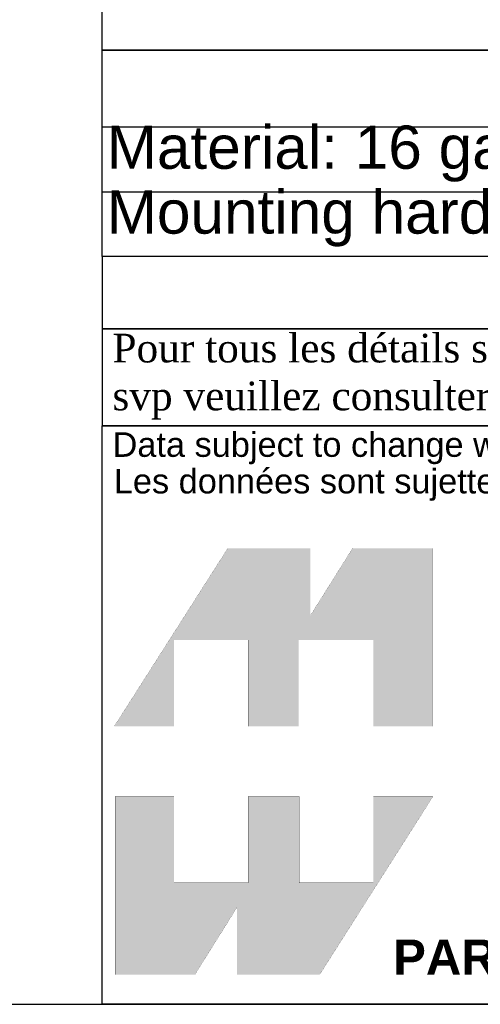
# Model space of a CAD drawing. Header units: inches. Extents: x 0 to 80, y 0 to 59.8.
# Tile 2 of 12: x 61.7 to 68.1, y 0 to 13.7. Entities that reach past the tile are written whole.
import ezdxf
from ezdxf.enums import TextEntityAlignment as Align

# ---------------------------------------------------------------- set-up
doc = ezdxf.new("R2010")
doc.units = ezdxf.units.IN
doc.header["$MEASUREMENT"] = 0
doc.layers.add('Default', color=7, linetype='Continuous')
doc.styles.add('SEACAD_Arial', font='arial.ttf')
doc.styles.add('SEACAD_ArialB', font='arialbd.ttf')

# ---------------------------------------------------------------- blocks, each defined once
blk = doc.blocks.new('SE')
at = {"color": 7, "linetype": 'Continuous'}
for p, q in [((62.864, 19.997), (79.986, 19.997)), ((69.526, 19.997), (69.526, 17.747)), ((62.864, 17.747), (79.986, 17.747)), ((69.526, 17.747), (69.526, 15.497)), ((62.864, 15.497), (79.986, 15.497)), ((69.526, 15.497), (69.526, 13.247))]:
    blk.add_line(p, q, dxfattribs=at)
blk.add_lwpolyline([(62.864, 13.247), (62.864, 21.062), (79.986, 21.062), (79.986, 13.247), (62.864, 13.247)], dxfattribs=at)
for s, style, p in [('PART NUMBERS', 'SEACAD_ArialB', (68.098, 20.999)), ('PAINTED BLACK', 'SEACAD_Arial', (69.589, 19.811)), ('PBFS19015BK2', 'SEACAD_Arial', (62.927, 19.342)), ('(SEMI-GLOSS)', 'SEACAD_Arial', (69.589, 18.872)), ('PAINTED RAL7032 GRAY', 'SEACAD_Arial', (69.589, 17.561)), ('PBFS19015CG2', 'SEACAD_Arial', (62.927, 17.092)), ('(SEMI-GLOSS)', 'SEACAD_Arial', (69.589, 16.622)), ('PAINTED ASA61 GRAY', 'SEACAD_Arial', (69.589, 15.311)), ('PBFS19015GY2', 'SEACAD_Arial', (62.927, 14.842)), ('(SEMI-GLOSS)', 'SEACAD_Arial', (69.589, 14.372))]:
    blk.add_text(s, height=0.6, dxfattribs=dict(at, style=style)).set_placement(p, align=Align.TOP_LEFT)
blk = doc.blocks.new('SE1')
at = {"color": 7, "linetype": 'Continuous'}
for p, q in [((62.864, 12.182), (80.003, 12.182)), ((62.864, 11.282), (80.003, 11.282))]:
    blk.add_line(p, q, dxfattribs=at)
blk.add_lwpolyline([(62.864, 10.382), (62.864, 13.247), (80.003, 13.247), (80.003, 10.382), (62.864, 10.382)], dxfattribs=at)
for s, style, p in [('NOTES', 'SEACAD_ArialB', (70.013, 13.184)), ('Material: 16 ga. Steel (0.057").', 'SEACAD_Arial', (62.927, 12.201)), ('Mounting hardware not included.', 'SEACAD_Arial', (62.927, 11.301))]:
    blk.add_text(s, height=0.6, dxfattribs=dict(at, style=style)).set_placement(p, align=Align.TOP_LEFT)
blk = doc.blocks.new('Block1')
at = {"layer": 'Default', "linetype": 'Continuous'}
for points in [[(-0.0026, 0.7074), (0.1678, 0.7074), (0.1678, 0.9533), (0.3791, 0.9533), (0.3791, 0.7074), (0.5228, 0.7074), (0.5228, 0.9533), (0.7357, 0.9533), (0.7357, 0.7074), (0.9035, 0.7074), (0.9035, 1.2145), (0.6765, 1.2145), (0.5564, 1.0231), (0.5564, 1.2145), (0.3209, 1.2145)], [(0.9056, 0.5076), (0.7357, 0.5076), (0.7357, 0.2617), (0.5244, 0.2617), (0.5244, 0.5076), (0.3791, 0.5076), (0.3791, 0.2617), (0.1678, 0.2617), (0.1678, 0.5076), (0, 0.5076), (0, 0), (0.2271, 0), (0.3471, 0.1914), (0.3471, 0), (0.5826, 0)]]:
    blk.add_hatch(color=7, dxfattribs=at).paths.add_polyline_path(points)
at = {"layer": 'Default', "color": 7, "linetype": 'Continuous', "const_width": 0.00035}
for points in [[(-0.0026, 0.7074), (0.3209, 1.2145), (0.5564, 1.2145), (0.5564, 1.0231), (0.6765, 1.2145), (0.9035, 1.2145), (0.9035, 0.7074), (0.7357, 0.7074), (0.7357, 0.9533), (0.5228, 0.9533), (0.5228, 0.7074), (0.3791, 0.7074), (0.3791, 0.9533), (0.1678, 0.9533), (0.1678, 0.7074), (-0.0026, 0.7074)], [(0.9056, 0.5076), (0.5826, 0), (0.3471, 0), (0.3471, 0.1914), (0.2271, 0), (0, 0), (0, 0.5076), (0.1678, 0.5076), (0.1678, 0.2617), (0.3791, 0.2617), (0.3791, 0.5076), (0.5244, 0.5076), (0.5244, 0.2617), (0.7357, 0.2617), (0.7357, 0.5076), (0.9056, 0.5076)]]:
    blk.add_lwpolyline(points, close=True, dxfattribs=at)
blk = doc.blocks.new('Block13')
at = {"layer": 'Default', "color": 7, "linetype": 'Continuous'}
for p, q in [((0, 0), (0, 1.6479)), ((0, 1.6479), (3.5155, 1.6479)), ((3.5155, 0), (0, 0))]:
    blk.add_line(p, q, dxfattribs=at)
at = {"layer": 'Default', "color": 7}
blk.add_blockref('Block1', (0.0371, 0.0841), dxfattribs=at)
at = {"layer": 'Default', "attachment_point": 1}
for s, insert, char_height, width in [('{\\fArial|b0||i0||c0|p34;\\C7;\\W1.;\\T1.;Data subject to change without notice. Isometric drawing not to scale.}', (0.0298, 1.6292), 0.07, 3.486391), ('{\\fArial|b0||i0||c0|p34;\\C7;\\W1.;\\T1.;Les données sont sujettes à changement sans préavis.}', (0.0334, 1.525), 0.07, 3.235631), ('{\\fArial|b1||i0||c0|p34;\\C7;\\W1.;PART NO. \\P}', (0.8294, 0.1844), 0.1, 0.655523)]:
    blk.add_mtext(s, dxfattribs=dict(at, insert=insert, char_height=char_height, width=width))
blk = doc.blocks.new('Block11')
at = {"layer": 'Default', "color": 7}
blk.add_blockref('Block13', (0, 0), dxfattribs=at)
blk = doc.blocks.new('Block10')
at = {"layer": 'Default', "color": 7}
blk.add_blockref('Block11', (0, 0), dxfattribs=at)
blk = doc.blocks.new('Block2')
at = {"layer": 'Default', "color": 7, "linetype": 'Continuous'}
blk.add_line((-52.744, 0), (-0.012, 0), dxfattribs=at)
at = {"layer": 'Default', "color": 7, "xscale": 15, "yscale": 15, "zscale": 15}
blk.add_blockref('Block10', (-52.744, 0), dxfattribs=at)
blk = doc.blocks.new('Block222')
at = {"layer": 'Default', "color": 7}
blk.add_blockref('Block2', (106.578, -49.503), dxfattribs=at)

msp = doc.modelspace()

# ---------------------------------------------------------------- linework, layer by layer
at = {"layer": 'Default', "color": 7, "linetype": 'Continuous'}
msp.add_line((0, 0), (80, 0), dxfattribs=at)
for points in [[(62.864, 10.382), (62.864, 9.379), (80, 9.379), (80, 10.382), (62.864, 10.382)], [(62.864, 9.378), (62.864, 8.037), (79.994, 8.037), (79.994, 9.378), (62.864, 9.378)]]:
    msp.add_lwpolyline(points, dxfattribs=at)

# ---------------------------------------------------------------- block references
for name in ['SE', 'SE1']:
    msp.add_blockref(name, (0, 0))
at = {"layer": 'Default', "color": 7, "xscale": 0.325, "yscale": 0.325, "zscale": 0.325}
msp.add_blockref('Block222', (45.368, 16.089), dxfattribs=at)

# ---------------------------------------------------------------- texts
at = {"layer": 'Default', "insert": (62.857, 8.714), "char_height": 0.3985, "width": 17.30113, "attachment_point": 4}
msp.add_mtext('{\\fTimes New Roman|b0||i0||c0|p34;\\C7;\\W1.; Pour tous les détails sur nos produits, \\P}{\\fTimes New Roman|b0||i0||c0|p34;\\C7;\\W1.; svp veuillez consulter notre site www.hammondmfg.com                      }', dxfattribs=at)

doc.saveas('drawing.dxf')
